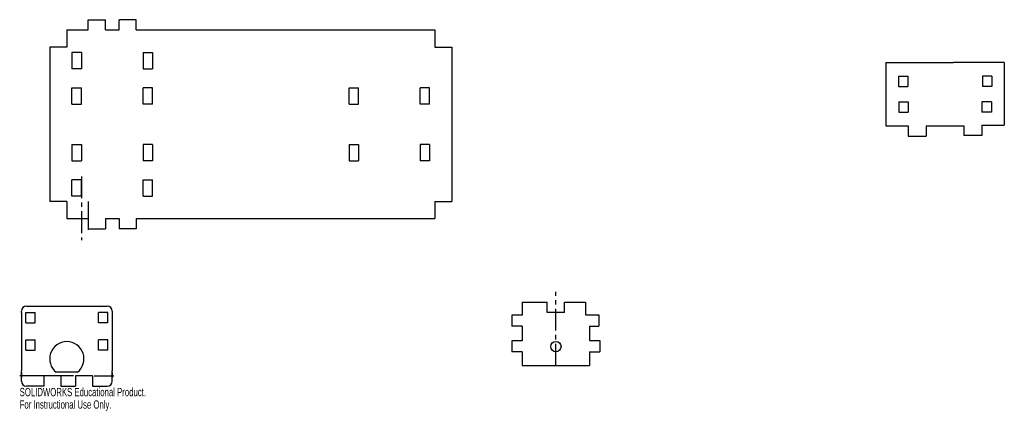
# Model space of a CAD drawing. Header units: millimetres. Extents: x -147 to 427, y -158 to 70.
import ezdxf

# ---------------------------------------------------------------- set-up
doc = ezdxf.new("R2010")
doc.units = ezdxf.units.MM
doc.header["$PDSIZE"] = -1
doc.linetypes.add('CENTERX2', pattern=[20.32, 12.7, -2.54, 2.54, -2.54])
doc.styles.add('SLDTEXTSTYLE0', font='TXT', dxfattribs={"width": 0.7})

msp = doc.modelspace()

# ---------------------------------------------------------------- linework, layer by layer
at = {"color": 7, "linetype": 'Continuous'}
for p, q in [((-107.5, 70.27), (-97.5, 70.27)), ((-107.5, 64.27), (-107.5, 70.27)), ((-97.5, 64.27), (-97.5, 70.27)), ((-89.5, 64.27), (-89.5, 70.27)), ((-79.5, 70.27), (-89.5, 70.27)), ((-79.5, 64.27), (-79.5, 70.27)), ((-120, 64.27), (-107.5, 64.27)), ((-120, 64.27), (-120, 54.27)), ((-97.5, 64.27), (-89.5, 64.27)), ((-79.5, 64.27), (94.7, 64.27)), ((94.7, 64.27), (94.7, 54.27)), ((-120, 54.27), (-130, 54.27)), ((-130, 54.27), (-130, -35.73)), ((94.7, 54.27), (104.7, 54.27)), ((104.7, 54.27), (104.7, -35.73)), ((-111.5, 51.19), (-117, 51.19)), ((-117, 51.19), (-117, 41.69)), ((-111.5, 51.19), (-111.5, 41.69)), ((-75.5, 51.19), (-75.5, 41.69)), ((-75.5, 51.19), (-70, 51.19)), ((-70, 51.19), (-70, 41.69)), ((-111.5, 41.69), (-117, 41.69)), ((-75.5, 41.69), (-70, 41.69)), ((357.99, 45.28), (371.04, 45.28)), ((357.99, 45.28), (357.99, 8.28)), ((371.04, 45.28), (387.62, 45.28)), ((387.62, 45.28), (397.12, 45.28)), ((397.12, 45.28), (397.45, 45.28)), ((414.04, 45.28), (397.45, 45.28)), ((427.09, 45.28), (414.04, 45.28)), ((427.09, 45.28), (427.09, 8.78)), ((365.29, 37.28), (370.79, 37.28)), ((365.29, 37.28), (365.29, 31.28)), ((370.79, 37.28), (370.79, 31.28)), ((414.29, 37.28), (414.29, 31.28)), ((419.79, 37.28), (414.29, 37.28)), ((419.79, 37.28), (419.79, 31.28)), ((-117, 30.59), (-111.5, 30.59)), ((-117, 21.09), (-117, 30.59)), ((-111.5, 21.09), (-111.5, 30.59)), ((-75.5, 21.09), (-75.5, 30.59)), ((-70, 30.59), (-75.5, 30.59)), ((-70, 21.09), (-70, 30.59)), ((44.7, 30.59), (50.2, 30.59)), ((44.7, 21.09), (44.7, 30.59)), ((50.2, 21.09), (50.2, 30.59)), ((91.7, 30.59), (86.2, 30.59)), ((86.2, 21.09), (86.2, 30.59)), ((91.7, 21.09), (91.7, 30.59)), ((365.29, 31.28), (370.79, 31.28)), ((419.79, 31.28), (414.29, 31.28)), ((-117, 21.09), (-111.5, 21.09)), ((-70, 21.09), (-75.5, 21.09)), ((44.7, 21.09), (50.2, 21.09)), ((91.7, 21.09), (86.2, 21.09)), ((365.54, 22.28), (371.04, 22.28)), ((365.54, 22.28), (365.54, 16.28)), ((371.04, 22.28), (371.04, 16.28)), ((414.04, 22.28), (414.04, 16.28)), ((419.54, 22.28), (414.04, 22.28)), ((419.54, 22.28), (419.54, 16.28)), ((365.54, 16.28), (371.04, 16.28)), ((419.54, 16.28), (414.04, 16.28)), ((357.99, 8.28), (371.04, 8.28)), ((371.04, 8.28), (371.04, 2.28)), ((381.54, 8.28), (403.54, 8.28)), ((381.54, 8.28), (381.54, 2.28)), ((403.54, 8.28), (403.54, 2.78)), ((414.04, 8.78), (427.09, 8.78)), ((414.04, 8.78), (414.04, 2.78)), ((371.04, 2.28), (381.54, 2.28)), ((414.04, 2.78), (403.54, 2.78)), ((-117, -2.54), (-111.5, -2.54)), ((-117, -2.54), (-117, -12.04)), ((-111.5, -2.54), (-111.5, -12.04)), ((-75.5, -2.54), (-75.5, -12.04)), ((-70, -2.54), (-75.5, -2.54)), ((-70, -2.54), (-70, -12.04)), ((44.7, -2.54), (50.2, -2.54)), ((44.7, -2.54), (44.7, -12.04)), ((50.2, -2.54), (50.2, -12.04)), ((86.2, -2.54), (86.2, -12.04)), ((91.7, -2.54), (86.2, -2.54)), ((91.7, -2.54), (91.7, -12.04)), ((-117, -12.04), (-111.5, -12.04)), ((-70, -12.04), (-75.5, -12.04)), ((44.7, -12.04), (50.2, -12.04)), ((91.7, -12.04), (86.2, -12.04)), ((-111.5, -23.14), (-117, -23.14)), ((-117, -32.64), (-117, -23.14)), ((-111.5, -32.64), (-111.5, -23.14)), ((-75.5, -32.64), (-75.5, -23.14)), ((-75.5, -23.14), (-70, -23.14)), ((-70, -32.64), (-70, -23.14)), ((-111.5, -32.64), (-117, -32.64)), ((-75.5, -32.64), (-70, -32.64)), ((-120, -35.73), (-130, -35.73)), ((-120, -35.73), (-120, -45.73)), ((94.7, -35.73), (94.7, -45.73)), ((94.7, -35.73), (104.7, -35.73)), ((-120, -45.73), (-107.5, -45.73)), ((-107.5, -45.73), (-107.5, -51.73)), ((-97.5, -45.73), (-97.5, -51.73)), ((-97.5, -45.73), (-89.5, -45.73)), ((-89.5, -45.73), (-89.5, -51.73)), ((-79.5, -45.73), (94.7, -45.73)), ((-79.5, -45.73), (-79.5, -51.73)), ((-107.5, -51.73), (-97.5, -51.73)), ((-79.5, -51.73), (-89.5, -51.73)), ((-143.5, -96.73), (-96.5, -96.73)), ((145.76, -94.46), (160.4, -94.46)), ((145.76, -94.46), (145.76, -101.96)), ((160.4, -100.46), (160.4, -94.46)), ((170.4, -100.46), (170.4, -94.46)), ((170.4, -94.46), (182.76, -94.46)), ((182.76, -94.46), (182.76, -101.89)), ((-146.5, -100.46), (-146.5, -99.73)), ((-146.5, -100.46), (-146.5, -134.46)), ((-144, -106.46), (-144, -100.46)), ((-144, -100.46), (-138.5, -100.46)), ((-138.5, -106.46), (-138.5, -100.46)), ((-101.5, -106.46), (-101.5, -100.46)), ((-96, -100.46), (-101.5, -100.46)), ((-96, -106.46), (-96, -100.46)), ((-93.5, -99.73), (-93.5, -100.46)), ((-93.5, -100.46), (-93.5, -134.46)), ((139.76, -101.96), (139.76, -108.46)), ((145.76, -101.96), (139.76, -101.96)), ((170.4, -100.46), (160.4, -100.46)), ((182.76, -101.89), (190.54, -101.89)), ((190.54, -101.89), (190.54, -108.39)), ((-144, -106.46), (-138.5, -106.46)), ((-96, -106.46), (-101.5, -106.46)), ((145.76, -108.46), (139.76, -108.46)), ((145.76, -108.46), (145.76, -116.96)), ((185.04, -108.39), (190.54, -108.39)), ((185.04, -108.39), (185.04, -116.89)), ((-144, -122.46), (-144, -116.46)), ((-144, -116.46), (-138.5, -116.46)), ((-138.5, -122.46), (-138.5, -116.46)), ((-101.5, -122.46), (-101.5, -116.46)), ((-96, -116.46), (-101.5, -116.46)), ((-96, -122.46), (-96, -116.46)), ((139.76, -116.96), (139.76, -123.46)), ((145.76, -116.96), (139.76, -116.96)), ((185.04, -116.89), (191.04, -116.89)), ((191.04, -116.89), (191.04, -123.39)), ((-144, -122.46), (-138.5, -122.46)), ((-96, -122.46), (-101.5, -122.46)), ((145.76, -123.46), (139.76, -123.46)), ((145.76, -123.46), (145.76, -131.39)), ((185.04, -123.39), (185.04, -131.39)), ((185.04, -123.39), (191.04, -123.39)), ((145.76, -131.39), (185.04, -131.39)), ((-116, -137.46), (-147.5, -137.46)), ((-146.5, -140.46), (-146.5, -134.46)), ((-146.5, -135.46), (-146.5, -138.46)), ((-123.5, -137.46), (-133.5, -137.46)), ((-123.5, -137.46), (-133.5, -137.46)), ((-133.5, -137.46), (-133.5, -143.46)), ((-113.83, -135.34), (-126.16, -135.34)), ((-123.5, -137.46), (-123.5, -143.46)), ((-105, -137.46), (-115, -137.46)), ((-115, -137.46), (-115, -143.46)), ((-105, -137.46), (-105, -143.46)), ((-104, -137.46), (-92.5, -137.46)), ((-93.5, -140.46), (-93.5, -134.46)), ((-93.5, -135.46), (-93.5, -138.46)), ((-133.5, -143.46), (-143.5, -143.46)), ((-123.5, -143.46), (-115, -143.46)), ((-105, -143.46), (-96.5, -143.46))]:
    msp.add_line(p, q, dxfattribs=at)
at = {"color": 7, "linetype": 'CENTERX2'}
for p, q in [((381.54, 8.28), (403.54, 8.28)), ((-111.5, -21.13), (-111.5, -58.22)), ((-107.5, -35.73), (-107.5, -52.37)), ((165.4, -131.39), (165.4, -88.43))]:
    msp.add_line(p, q, dxfattribs=at)
at = {"color": 7, "linetype": 'Continuous'}
msp.add_circle((165.4, -120.39), 3, dxfattribs=at)
for centre, radius, start, end in [((-143.5, -99.73), 3, 90, 180), ((-96.5, -99.73), 3, 0, 90), ((-120, -127.46), 10, 308.06772, 231.93228), ((-143.5, -140.46), 3, 180, 270), ((-96.5, -140.46), 3, 270, 0)]:
    msp.add_arc(centre, radius, start, end, dxfattribs=at)
msp.add_point((165.4, -100.46), dxfattribs=at)

# ---------------------------------------------------------------- texts
at = {"color": 7, "linetype": 'Continuous', "char_height": 4.8336, "attachment_point": 1, "style": 'SLDTEXTSTYLE0'}
for s, insert in [('SOLIDWORKS Educational Product.', (-147.5, -144.48)), ('For Instructional Use Only.', (-147.5, -151.73))]:
    msp.add_mtext(s, dxfattribs=dict(at, insert=insert))

doc.saveas('drawing.dxf')
